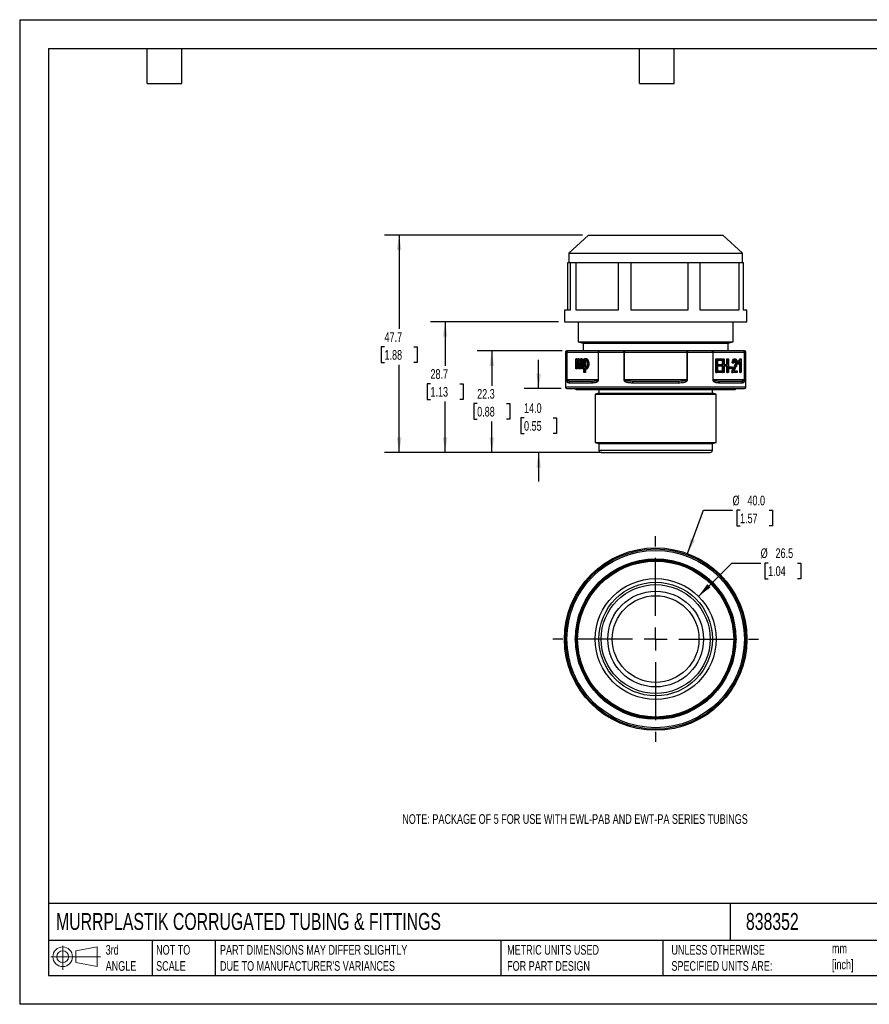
# Model space of a CAD drawing. Header units: millimetres. Extents: x 0 to 279, y 0 to 216.
# Tile 1 of 2: x 0 to 186, y 0 to 216. Entities that reach past the tile are written whole.
import ezdxf

# ---------------------------------------------------------------- set-up
doc = ezdxf.new("R2010")
doc.units = ezdxf.units.MM
doc.linetypes.add('CENTERX2', pattern=[20.32, 12.7, -2.54, 2.54, -2.54])
doc.layers.add('CENTER', color=40, linetype='CENTERX2')
doc.layers.add('DIMENSIONS', color=140, linetype='Continuous', lineweight=25)
doc.layers.add('TEXT', color=140, linetype='Continuous', lineweight=25)
doc.styles.add('SLDTEXTSTYLE0', font='TXT', dxfattribs={"width": 0.7})
doc.dimstyles.new('SLDDIMSTYLE0', dxfattribs={"dimtxt": 2.158008, "dimasz": 3.302, "dimexe": 0, "dimexo": 0.0625, "dimgap": 0.539502, "dimtad": 0, "dimtih": 1, "dimtoh": 1, "dimdec": 1, "dimrnd": 1e-09, "dimzin": 4, "dimdsep": 46, "dimtxsty": 'SLDTEXTSTYLE0', "dimsah": 1, "dimcen": 0, "dimadec": 0, "dimazin": 1, "dimtfac": 1, "dimtdec": 1, "dimtofl": 0, "dimtmove": 0, "dimatfit": 3, "dimfxl": 0, "dimfrac": 2, "dimtolj": 1, "dimtzin": 12, "dimarcsym": 0})
doc.dimstyles.new('SLDDIMSTYLE1', dxfattribs={"dimtxt": 2.158008, "dimasz": 3.302, "dimexe": 0, "dimexo": 0.0625, "dimgap": 0.539502, "dimtad": 0, "dimtih": 1, "dimtoh": 1, "dimdec": 1, "dimrnd": 1e-09, "dimzin": 12, "dimdsep": 46, "dimtxsty": 'SLDTEXTSTYLE0', "dimsah": 1, "dimcen": 0, "dimadec": 0, "dimazin": 3, "dimtfac": 1, "dimtdec": 1, "dimtofl": 0, "dimtmove": 0, "dimatfit": 3, "dimfxl": 0, "dimfrac": 2, "dimtolj": 1, "dimtzin": 12, "dimarcsym": 0})
doc.dimstyles.new('SLDDIMSTYLE2', dxfattribs={"dimtxt": 2.158008, "dimasz": 3.302, "dimexe": 0, "dimexo": 0.0625, "dimgap": 0.539502, "dimtad": 0, "dimtih": 1, "dimtoh": 1, "dimdec": 1, "dimrnd": 1e-09, "dimzin": 4, "dimdsep": 46, "dimtxsty": 'SLDTEXTSTYLE0', "dimsah": 1, "dimcen": 0.09, "dimadec": 0, "dimazin": 1, "dimtfac": 1, "dimtdec": 1, "dimtmove": 0, "dimatfit": 0, "dimfxl": 0, "dimfrac": 2, "dimtolj": 1, "dimtzin": 12, "dimarcsym": 0})
doc.dimstyles.new('SLDDIMSTYLE3', dxfattribs={"dimtxt": 2.158008, "dimasz": 3.302, "dimexe": 0, "dimexo": 0.0625, "dimgap": 0.539502, "dimtad": 0, "dimtih": 1, "dimtoh": 1, "dimdec": 1, "dimrnd": 1e-09, "dimzin": 12, "dimdsep": 46, "dimtxsty": 'SLDTEXTSTYLE0', "dimsah": 1, "dimcen": 0.09, "dimadec": 0, "dimazin": 3, "dimtfac": 1, "dimtdec": 1, "dimtofl": 0, "dimtmove": 0, "dimatfit": 3, "dimfxl": 0, "dimfrac": 2, "dimtolj": 1, "dimtzin": 12, "dimarcsym": 0})

# ---------------------------------------------------------------- blocks, each defined once
blk = doc.blocks.new('Block11')
at = {"color": 7, "linetype": 'Continuous', "lineweight": 18}
for p, q in [((2.59, 5.31), (2.59, 0)), ((5.48, 4.17), (10.18, 5.03)), ((10.18, 5.03), (10.18, 0.73)), ((0, 2.88), (10.87, 2.88)), ((5.48, 1.6), (5.48, 4.17)), ((5.48, 1.6), (10.18, 0.73))]:
    blk.add_line(p, q, dxfattribs=at)
for radius in [2.15, 1.29]:
    blk.add_circle((2.59, 2.88), radius, dxfattribs=at)
blk = doc.blocks.new('Block12')
at = {"color": 7, "linetype": 'Continuous'}
blk.add_blockref('Block11', (0, 0), dxfattribs=at)
blk = doc.blocks.new('_D')
at = {"layer": 'DIMENSIONS'}
for p, q in [((146.4, 98.83), (149.93, 108.32)), ((149.93, 108.32), (156.28, 108.32)), ((157.91, 108.32), (157.19, 108.32)), ((157.19, 108.32), (157.19, 104.89)), ((164.32, 108.32), (165.05, 108.32)), ((165.05, 108.32), (165.05, 104.89)), ((157.19, 104.89), (157.91, 104.89)), ((165.05, 104.89), (164.32, 104.89))]:
    blk.add_line(p, q, dxfattribs=at)
blk.add_solid([(146.4, 98.83), (148.03, 101.75), (147.07, 102.1)], dxfattribs=at)
at = {"layer": 'DIMENSIONS', "char_height": 2.117, "attachment_point": 1, "style": 'SLDTEXTSTYLE0'}
for s, insert in [('%%c', (156.28, 111.53)), ('40.0', (159.54, 111.53)), ('1.57', (157.91, 107.62))]:
    blk.add_mtext(s, dxfattribs=dict(at, insert=insert))
blk = doc.blocks.new('_D_1')
at = {"layer": 'DIMENSIONS'}
for p, q in [((148.79, 89.46), (156.09, 96.76)), ((156.09, 96.76), (162.44, 96.76)), ((164.07, 96.76), (163.35, 96.76)), ((163.35, 96.76), (163.35, 93.33)), ((170.48, 96.76), (171.21, 96.76)), ((171.21, 96.76), (171.21, 93.33)), ((163.35, 93.33), (164.07, 93.33)), ((171.21, 93.33), (170.48, 93.33))]:
    blk.add_line(p, q, dxfattribs=at)
blk.add_solid([(148.79, 89.46), (151.48, 91.43), (150.76, 92.15)], dxfattribs=at)
at = {"layer": 'DIMENSIONS', "char_height": 2.117, "attachment_point": 1, "style": 'SLDTEXTSTYLE0'}
for s, insert in [('%%c', (162.44, 99.98)), ('26.5', (165.7, 99.98)), ('1.04', (164.07, 96.06))]:
    blk.add_mtext(s, dxfattribs=dict(at, insert=insert))
blk = doc.blocks.new('SW_CENTERMARKSYMBOL_0')
at = {"layer": 'CENTER', "color": 0}
for p, q in [((0, 5.08), (0, 22.54)), ((0, 0), (0, 2.54)), ((-5.08, 0), (-22.54, 0)), ((0, 0), (-2.54, 0)), ((0, 0), (0, -2.54)), ((0, 0), (2.54, 0)), ((5.08, 0), (22.54, 0)), ((0, -5.08), (0, -22.54))]:
    blk.add_line(p, q, dxfattribs=at)
blk = doc.blocks.new('_D_2')
at = {"layer": 'DIMENSIONS'}
for p, q in [((113.77, 135), (113.77, 141.35)), ((118.7, 135), (110.59, 135)), ((110.56, 128.58), (109.84, 128.58)), ((109.84, 128.58), (109.84, 125.15)), ((116.98, 128.58), (117.7, 128.58)), ((117.7, 128.58), (117.7, 125.15)), ((109.84, 125.15), (110.56, 125.15)), ((117.7, 125.15), (116.98, 125.15)), ((126.2, 121), (110.59, 121)), ((113.77, 121), (113.77, 114.65))]:
    blk.add_line(p, q, dxfattribs=at)
for points in [[(113.77, 135), (114.28, 138.3), (113.26, 138.3)], [(113.77, 121), (113.26, 117.69), (114.28, 117.69)]]:
    blk.add_solid(points, dxfattribs=at)
at = {"layer": 'DIMENSIONS', "char_height": 2.117, "attachment_point": 1, "style": 'SLDTEXTSTYLE0'}
for s, insert in [('14.0', (110.56, 131.8)), ('0.55', (110.56, 127.88))]:
    blk.add_mtext(s, dxfattribs=dict(at, insert=insert))
blk = doc.blocks.new('_D_3')
at = {"layer": 'DIMENSIONS'}
for p, q in [((118.96, 143.3), (100.32, 143.3)), ((103.5, 143.3), (103.5, 135.63)), ((100.29, 131.71), (99.57, 131.71)), ((99.57, 131.71), (99.57, 128.28)), ((106.7, 131.71), (107.43, 131.71)), ((107.43, 131.71), (107.43, 128.28)), ((99.57, 128.28), (100.29, 128.28)), ((103.5, 121), (103.5, 127.8)), ((107.43, 128.28), (106.7, 128.28)), ((126.2, 121), (100.32, 121))]:
    blk.add_line(p, q, dxfattribs=at)
for points in [[(103.5, 143.3), (102.99, 139.99), (104, 139.99)], [(103.5, 121), (104, 124.3), (102.99, 124.3)]]:
    blk.add_solid(points, dxfattribs=at)
at = {"layer": 'DIMENSIONS', "char_height": 2.117, "attachment_point": 1, "style": 'SLDTEXTSTYLE0'}
for s, insert in [('22.3', (100.29, 134.92)), ('0.88', (100.29, 131.01))]:
    blk.add_mtext(s, dxfattribs=dict(at, insert=insert))
blk = doc.blocks.new('_D_4')
at = {"layer": 'DIMENSIONS'}
for p, q in [((118.15, 149.68), (90.08, 149.68)), ((93.26, 149.68), (93.26, 139.98)), ((90.05, 136.06), (89.33, 136.06)), ((89.33, 136.06), (89.33, 132.63)), ((96.47, 136.06), (97.19, 136.06)), ((97.19, 136.06), (97.19, 132.63)), ((89.33, 132.63), (90.05, 132.63)), ((93.26, 121), (93.26, 132.15)), ((97.19, 132.63), (96.47, 132.63)), ((127.65, 121), (90.08, 121))]:
    blk.add_line(p, q, dxfattribs=at)
for points in [[(93.26, 149.68), (92.75, 146.38), (93.77, 146.38)], [(93.26, 121), (93.77, 124.3), (92.75, 124.3)]]:
    blk.add_solid(points, dxfattribs=at)
at = {"layer": 'DIMENSIONS', "char_height": 2.117, "attachment_point": 1, "style": 'SLDTEXTSTYLE0'}
for s, insert in [('28.7', (90.05, 139.27)), ('1.13', (90.05, 135.36))]:
    blk.add_mtext(s, dxfattribs=dict(at, insert=insert))
blk = doc.blocks.new('_D_5')
at = {"layer": 'DIMENSIONS'}
for p, q in [((123.4, 168.68), (80.01, 168.68)), ((83.19, 168.68), (83.19, 148.08)), ((79.98, 144.16), (79.26, 144.16)), ((79.26, 144.16), (79.26, 140.73)), ((86.39, 144.16), (87.12, 144.16)), ((87.12, 144.16), (87.12, 140.73)), ((79.26, 140.73), (79.98, 140.73)), ((87.12, 140.73), (86.39, 140.73)), ((83.19, 121), (83.19, 140.25)), ((126.2, 121), (80.01, 121))]:
    blk.add_line(p, q, dxfattribs=at)
for points in [[(83.19, 168.68), (82.68, 165.38), (83.7, 165.38)], [(83.19, 121), (83.7, 124.3), (82.68, 124.3)]]:
    blk.add_solid(points, dxfattribs=at)
at = {"layer": 'DIMENSIONS', "char_height": 2.117, "attachment_point": 1, "style": 'SLDTEXTSTYLE0'}
for s, insert in [('47.7', (79.98, 147.38)), ('1.88', (79.98, 143.46))]:
    blk.add_mtext(s, dxfattribs=dict(at, insert=insert))

msp = doc.modelspace()

# ---------------------------------------------------------------- linework, layer by layer
at = {"color": 7, "linetype": 'Continuous'}
for p, q in [((0, 215.9), (0, 0)), ((0, 215.9), (279.4, 215.9)), ((279.4, 0), (0, 0))]:
    msp.add_line(p, q, dxfattribs=at)
for p, q in [((124.67, 168.68), (120.42, 164.68)), ((124.67, 168.68), (140.07, 168.68)), ((140.07, 168.68), (154.17, 168.68)), ((158.42, 164.68), (154.17, 168.68)), ((120.42, 164.68), (120.42, 162.68)), ((120.42, 164.68), (140.25, 164.68)), ((140.25, 164.68), (158.42, 164.68)), ((158.42, 162.68), (158.42, 164.68)), ((120.16, 152.18), (120.16, 162.68)), ((120.16, 162.68), (120.44, 162.68)), ((120.44, 162.68), (120.71, 162.68)), ((120.71, 162.68), (120.71, 152.18)), ((120.71, 162.68), (121.98, 162.68)), ((121.98, 152.18), (121.98, 162.68)), ((121.98, 162.68), (126.59, 162.68)), ((126.59, 162.68), (131.19, 162.68)), ((131.19, 162.68), (131.19, 152.18)), ((131.19, 162.68), (134.02, 162.68)), ((134.02, 152.18), (134.02, 162.68)), ((134.02, 162.68), (140.25, 162.68)), ((140.25, 162.68), (146.49, 162.68)), ((146.49, 162.68), (146.49, 152.18)), ((146.49, 162.68), (149.21, 162.68)), ((149.21, 152.18), (149.21, 162.68)), ((149.21, 162.68), (153.43, 162.68)), ((153.43, 162.68), (157.65, 162.68)), ((157.65, 162.68), (157.65, 152.18)), ((157.65, 162.68), (158.67, 162.68)), ((158.67, 152.18), (158.67, 162.68)), ((119.42, 152.18), (119.42, 149.68)), ((120.71, 152.18), (119.42, 152.18)), ((131.19, 152.18), (121.98, 152.18)), ((146.49, 152.18), (134.02, 152.18)), ((157.65, 152.18), (149.21, 152.18)), ((159.42, 152.18), (158.67, 152.18)), ((159.42, 149.68), (159.42, 152.18)), ((119.42, 149.68), (140.3, 149.68)), ((122.42, 149.68), (122.42, 145.29)), ((140.3, 149.68), (159.42, 149.68)), ((156.42, 145.29), (156.42, 149.68)), ((122.42, 145.29), (123.52, 145)), ((122.42, 145.29), (139.42, 145.29)), ((123.52, 145), (123.52, 143.3)), ((123.52, 145), (139.42, 145)), ((139.42, 145.29), (156.42, 145.29)), ((139.42, 145), (155.32, 145)), ((155.32, 145), (156.42, 145.29)), ((155.32, 143.3), (155.32, 145)), ((119.67, 143), (119.67, 135.3)), ((119.67, 143), (119.93, 143)), ((119.93, 143), (119.93, 136.9)), ((119.93, 143), (119.97, 143)), ((120.23, 143.3), (119.97, 143.3)), ((119.97, 136.9), (119.97, 143)), ((119.97, 143), (126.83, 143)), ((127.09, 143.3), (120.23, 143.3)), ((126.83, 143), (126.83, 136.9)), ((126.83, 143), (126.9, 143)), ((126.9, 136.9), (126.9, 143)), ((126.9, 143), (132.45, 143)), ((132.56, 143.3), (127.09, 143.3)), ((132.45, 143), (132.45, 136.9)), ((132.45, 143), (132.56, 143)), ((146.28, 143.3), (132.56, 143.3)), ((132.56, 143.3), (132.56, 143)), ((132.56, 136.9), (132.56, 143)), ((132.56, 143), (146.28, 143)), ((146.28, 143), (146.28, 143.3)), ((151.75, 143.3), (146.28, 143.3)), ((146.28, 143), (146.28, 136.9)), ((146.28, 143), (146.38, 143)), ((146.38, 136.9), (146.38, 143)), ((146.38, 143), (151.94, 143)), ((158.61, 143.3), (151.75, 143.3)), ((151.94, 143), (151.94, 136.9)), ((151.94, 143), (152.01, 143)), ((152.01, 136.9), (152.01, 143)), ((152.01, 143), (158.87, 143)), ((158.87, 143.3), (158.61, 143.3)), ((158.87, 143), (158.87, 136.9)), ((158.87, 143), (158.91, 143)), ((158.91, 136.9), (158.91, 143)), ((158.91, 143), (159.17, 143)), ((159.17, 135.3), (159.17, 143)), ((121.91, 139.35), (121.91, 141.53)), ((121.91, 141.53), (122.07, 141.53)), ((122.07, 141.53), (122.07, 141.22)), ((122.24, 141.53), (122.07, 141.53)), ((122.09, 140.48), (122.09, 139.35)), ((122.26, 140.48), (122.09, 140.48)), ((122.24, 141.53), (122.24, 141.49)), ((122.26, 140.48), (122.26, 139.35)), ((122.57, 141.57), (122.4, 141.57)), ((122.55, 139.35), (122.55, 140.76)), ((122.74, 140.61), (122.74, 139.35)), ((122.91, 140.61), (122.74, 140.61)), ((122.91, 140.61), (122.91, 139.35)), ((123.22, 141.57), (123.04, 141.57)), ((123.2, 139.35), (123.2, 140.72)), ((123.38, 140.84), (123.38, 139.35)), ((123.55, 140.84), (123.38, 140.84)), ((123.55, 140.84), (123.55, 139.35)), ((123.65, 138.52), (123.65, 141.53)), ((123.65, 141.53), (123.82, 141.53)), ((123.82, 141.53), (123.82, 141.24)), ((123.99, 141.53), (123.82, 141.53)), ((123.99, 140.43), (123.82, 140.43)), ((124.31, 141.57), (124.14, 141.57)), ((124.77, 140.46), (124.59, 140.46)), ((152.63, 138.54), (152.63, 141.54)), ((152.63, 141.54), (152.81, 141.54)), ((152.81, 138.54), (152.81, 141.54)), ((152.81, 141.54), (153.89, 141.54)), ((153.89, 141.19), (153.01, 141.19)), ((153.01, 141.19), (153.01, 140.27)), ((153.89, 141.54), (153.89, 141.19)), ((154.04, 138.54), (154.04, 141.54)), ((154.04, 141.54), (154.21, 141.54)), ((154.21, 138.54), (154.21, 141.54)), ((154.21, 141.54), (154.41, 141.54)), ((154.41, 141.54), (154.41, 140.31)), ((155.01, 140.31), (155.01, 141.54)), ((155.01, 141.54), (155.19, 141.54)), ((155.19, 140.31), (155.19, 141.54)), ((155.19, 141.54), (155.39, 141.54)), ((155.39, 141.54), (155.39, 138.54)), ((156.37, 140.65), (156.18, 140.69)), ((156.18, 140.69), (156.35, 140.69)), ((156.54, 140.65), (156.35, 140.69)), ((156.37, 140.65), (156.54, 140.65)), ((156.66, 141.55), (156.84, 141.55)), ((156.94, 140.73), (157.11, 140.73)), ((157.47, 140.44), (157.47, 140.8)), ((157.47, 140.8), (157.64, 140.8)), ((157.47, 140.44), (157.64, 140.44)), ((157.64, 140.44), (157.64, 140.8)), ((157.84, 138.54), (157.84, 140.65)), ((157.9, 141.55), (158.08, 141.55)), ((158.01, 138.54), (158.01, 140.89)), ((158.08, 141.55), (158.2, 141.55)), ((158.2, 141.55), (158.2, 138.54)), ((122.09, 139.35), (121.91, 139.35)), ((122.26, 139.35), (122.09, 139.35)), ((122.74, 139.35), (122.55, 139.35)), ((122.91, 139.35), (122.74, 139.35)), ((123.38, 139.35), (123.2, 139.35)), ((123.55, 139.35), (123.38, 139.35)), ((123.84, 138.52), (123.65, 138.52)), ((123.84, 139.58), (123.84, 138.52)), ((124.01, 138.52), (123.84, 138.52)), ((124.01, 139.36), (124.01, 138.52)), ((124.29, 139.3), (124.12, 139.3)), ((152.63, 138.54), (152.81, 138.54)), ((153.93, 138.54), (152.81, 138.54)), ((153.01, 140.27), (153.84, 140.27)), ((153.84, 139.91), (153.01, 139.91)), ((153.01, 139.91), (153.01, 138.9)), ((153.01, 138.9), (153.93, 138.9)), ((153.84, 140.27), (153.84, 139.91)), ((153.93, 138.9), (153.93, 138.54)), ((154.04, 138.54), (154.21, 138.54)), ((154.41, 138.54), (154.21, 138.54)), ((154.41, 140.31), (155.19, 140.31)), ((155.19, 139.95), (154.41, 139.95)), ((154.41, 139.95), (154.41, 138.54)), ((155.01, 138.54), (155.01, 139.95)), ((155.01, 138.54), (155.19, 138.54)), ((155.19, 138.54), (155.19, 139.95)), ((155.39, 138.54), (155.19, 138.54)), ((155.45, 139.44), (155.45, 139.81)), ((155.45, 139.81), (155.62, 139.81)), ((155.45, 139.44), (155.62, 139.44)), ((155.62, 139.44), (155.62, 139.81)), ((155.62, 139.81), (156.19, 139.81)), ((156.19, 139.44), (155.62, 139.44)), ((156.14, 138.54), (156.31, 138.54)), ((156.16, 138.8), (156.34, 138.8)), ((156.19, 139.81), (156.19, 139.44)), ((157.31, 138.54), (156.31, 138.54)), ((156.53, 139.65), (156.7, 139.65)), ((156.57, 138.9), (157.31, 138.9)), ((157.31, 138.9), (157.31, 138.54)), ((157.84, 138.54), (158.01, 138.54)), ((158.2, 138.54), (158.01, 138.54)), ((119.97, 136.9), (119.93, 136.9)), ((126.83, 136.9), (119.97, 136.9)), ((120.35, 136.3), (125.42, 136.3)), ((125.63, 136.6), (120.64, 136.6)), ((126.83, 136.9), (126.9, 136.9)), ((132.56, 136.9), (132.45, 136.9)), ((146.28, 136.9), (132.56, 136.9)), ((134.35, 136.3), (144.48, 136.3)), ((144.4, 136.6), (134.43, 136.6)), ((146.28, 136.9), (146.38, 136.9)), ((152.01, 136.9), (151.94, 136.9)), ((158.87, 136.9), (152.01, 136.9)), ((158.19, 136.6), (153.21, 136.6)), ((153.42, 136.3), (158.48, 136.3)), ((158.87, 136.9), (158.91, 136.9)), ((159.17, 135.3), (119.67, 135.3)), ((119.97, 135), (158.87, 135)), ((122.02, 134.8), (156.82, 134.8)), ((126.97, 134), (126.17, 133.78)), ((126.97, 134.8), (126.97, 134)), ((126.97, 134), (151.87, 134)), ((151.87, 134), (151.87, 134.8)), ((152.67, 133.78), (151.87, 134)), ((126.17, 133.78), (126.17, 123.21)), ((126.17, 133.78), (152.67, 133.78)), ((152.67, 123.21), (152.67, 133.78)), ((126.17, 123.21), (126.97, 123)), ((126.17, 123.21), (152.67, 123.21)), ((151.87, 123), (152.67, 123.21)), ((126.97, 123), (126.97, 121.5)), ((126.97, 123), (151.87, 123)), ((126.97, 121.5), (151.87, 121.5)), ((127.47, 121), (151.37, 121)), ((151.87, 121.5), (151.87, 123)), ((152.31, 65.13), (152.36, 65.1)), ((152.36, 65.1), (152.4, 65.17)), ((152.38, 65.19), (152.4, 65.17)), ((152.4, 65.17), (152.44, 65.24))]:
    msp.add_line(p, q)
at = {"flags": 128}
for points in [[(127.09, 143.3), (127.05, 143.29), (127.01, 143.27), (126.98, 143.25), (126.95, 143.21), (126.93, 143.16), (126.91, 143.11), (126.9, 143.05), (126.9, 143)], [(132.45, 143), (132.45, 143.05), (132.46, 143.11), (132.47, 143.16), (132.48, 143.21), (132.5, 143.25), (132.52, 143.27), (132.54, 143.29), (132.56, 143.3)], [(146.28, 143.3), (146.3, 143.29), (146.32, 143.27), (146.34, 143.25), (146.35, 143.21), (146.37, 143.16), (146.38, 143.11), (146.38, 143.05), (146.38, 143)], [(151.94, 143), (151.94, 143.05), (151.92, 143.11), (151.91, 143.16), (151.88, 143.21), (151.85, 143.25), (151.82, 143.27), (151.79, 143.29), (151.75, 143.3)]]:
    msp.add_lwpolyline(points, dxfattribs=at)
for radius in [20, 19.75, 19.45, 17.6, 17.4, 17.3, 17.1, 13.25, 12.45, 11.95, 10.5, 9.5]:
    msp.add_circle((139.42, 80.09), radius)
for centre, radius, start, end in [((119.97, 143), 0.3, 90, 180), ((120.23, 143), 0.298, 90.3854, 180.3803), ((120.25, 143.02), 0.282, 94.4019, 183.8113), ((127.11, 143.02), 0.282, 94.4019, 183.8113), ((151.73, 143.02), 0.282, 356.1887, 85.5981), ((158.59, 143.02), 0.282, 356.1887, 85.5981), ((158.61, 143), 0.298, 359.6197, 89.6146), ((158.87, 143), 0.3, 0, 90), ((120.65, 136.3), 0.295, 91.0305, 180.9947), ((125.68, 136.33), 0.268, 101.3291, 188.005), ((134.7, 136.37), 0.357, 139.9288, 191.3136), ((144.13, 136.37), 0.357, 348.6864, 40.0712), ((153.15, 136.33), 0.268, 351.995, 78.6709), ((158.19, 136.3), 0.295, 359.0053, 88.9695), ((119.97, 135.3), 0.3, 180, 270), ((122.02, 135), 0.2, 180, 270), ((156.82, 135), 0.2, 270, 0), ((158.87, 135.3), 0.3, 270, 0), ((127.47, 121.5), 0.5, 180, 270), ((151.37, 121.5), 0.5, 270, 0)]:
    msp.add_arc(centre, radius, start, end)
for points in [[(122.07, 141.22), (122.12, 141.38), (122.29, 141.57), (122.4, 141.57)], [(122.55, 140.76), (122.55, 141.01), (122.46, 141.25), (122.36, 141.25)], [(122.4, 141.57), (122.52, 141.57), (122.68, 141.37), (122.71, 141.19)], [(122.71, 141.19), (122.79, 141.45), (122.91, 141.57), (123.04, 141.57)], [(123, 141.25), (122.89, 141.25), (122.74, 140.95), (122.74, 140.61)], [(123.04, 141.57), (123.2, 141.57), (123.38, 141.21), (123.38, 140.84)], [(123.22, 141.57), (123.38, 141.57), (123.55, 141.21), (123.55, 140.84)], [(123.82, 141.24), (123.88, 141.41), (124.03, 141.57), (124.14, 141.57)], [(123.82, 140.43), (123.82, 140.85), (124, 141.29), (124.12, 141.29)], [(124.11, 139.61), (123.99, 139.61), (123.82, 140.01), (123.82, 140.43)], [(124.4, 140.46), (124.4, 140.02), (124.23, 139.61), (124.11, 139.61)], [(124.12, 141.29), (124.23, 141.29), (124.4, 140.87), (124.4, 140.46)], [(156.18, 140.69), (156.2, 141.11), (156.45, 141.55), (156.66, 141.55)], [(156.35, 140.69), (156.37, 141.11), (156.62, 141.55), (156.84, 141.55)], [(156.53, 139.65), (156.77, 140.05), (156.94, 140.52), (156.94, 140.73)], [(156.83, 141.25), (156.7, 141.25), (156.54, 140.93), (156.54, 140.65)], [(156.7, 139.65), (156.94, 140.05), (157.11, 140.52), (157.11, 140.73)], [(157.11, 140.73), (157.11, 140.95), (156.96, 141.25), (156.83, 141.25)], [(156.84, 141.55), (157.05, 141.55), (157.3, 141.07), (157.3, 140.72)], [(157.47, 140.8), (157.63, 140.94), (157.86, 141.36), (157.9, 141.55)], [(157.64, 140.8), (157.8, 140.94), (158.03, 141.36), (158.08, 141.55)], [(158.01, 140.89), (157.95, 140.76), (157.73, 140.51), (157.64, 140.44)], [(124.12, 139.3), (124.03, 139.3), (123.88, 139.46), (123.84, 139.58)], [(156.14, 138.54), (156.14, 138.63), (156.15, 138.71), (156.16, 138.8)], [(156.16, 138.8), (156.2, 139), (156.37, 139.39), (156.53, 139.65)], [(156.31, 138.54), (156.31, 138.63), (156.32, 138.71), (156.34, 138.8)], [(156.34, 138.8), (156.37, 139), (156.54, 139.39), (156.7, 139.65)], [(156.86, 139.47), (156.7, 139.19), (156.6, 139), (156.57, 138.9)]]:
    msp.add_open_spline(points, degree=3)
for points, knots in [([(122.36, 141.25), (122.33, 141.25), (122.3, 141.23), (122.24, 141.15), (122.2, 141.1), (122.15, 140.95), (122.13, 140.87), (122.1, 140.68), (122.09, 140.58), (122.09, 140.48)], [0, 0, 0, 0, 0.25, 0.25, 0.5, 0.5, 0.75, 0.75, 1, 1, 1, 1]), ([(122.44, 141.19), (122.44, 141.19), (122.41, 141.15), (122.36, 141.06), (122.31, 140.91), (122.28, 140.77), (122.27, 140.63), (122.26, 140.53), (122.26, 140.48)], [0, 0, 0, 0, 0.000067, 0.299873, 0.467695, 0.641451, 0.819382, 1, 1, 1, 1]), ([(122.57, 141.57), (122.61, 141.56), (122.68, 141.54), (122.76, 141.47), (122.79, 141.4), (122.8, 141.39)], [0, 0, 0, 0, 0.4395, 0.905322, 1, 1, 1, 1]), ([(123.08, 141.19), (123.07, 141.18), (123.03, 141.13), (122.97, 141.01), (122.92, 140.83), (122.91, 140.69), (122.91, 140.61)], [0, 0, 0, 0, 0.1456, 0.390514, 0.692715, 1, 1, 1, 1]), ([(123.2, 140.72), (123.2, 140.87), (123.17, 141), (123.1, 141.19), (123.04, 141.25), (123, 141.25)], [0, 0, 0, 0, 0.5, 0.5, 1, 1, 1, 1]), ([(124.2, 141.22), (124.19, 141.2), (124.14, 141.13), (124.07, 140.96), (124.01, 140.71), (124, 140.52), (123.99, 140.43)], [0, 0, 0, 0, 0.0916423, 0.3986703, 0.6991666, 1, 1, 1, 1]), ([(123.99, 140.43), (124, 140.31), (124.01, 140.08), (124.09, 139.85), (124.15, 139.71), (124.19, 139.68), (124.19, 139.67)], [0, 0, 0, 0, 0.389728, 0.75876, 0.931391, 1, 1, 1, 1]), ([(124.59, 140.46), (124.59, 140.34), (124.58, 140.21), (124.52, 139.94), (124.48, 139.8), (124.38, 139.57), (124.33, 139.47), (124.22, 139.34), (124.16, 139.3), (124.12, 139.3)], [0, 0, 0, 0, 0.25, 0.25, 0.5, 0.5, 0.75, 0.75, 1, 1, 1, 1]), ([(124.14, 141.57), (124.18, 141.57), (124.24, 141.54), (124.35, 141.41), (124.4, 141.31), (124.49, 141.08), (124.53, 140.95), (124.58, 140.69), (124.59, 140.56), (124.59, 140.46)], [0, 0, 0, 0, 0.25, 0.25, 0.5, 0.5, 0.75, 0.75, 1, 1, 1, 1]), ([(124.77, 140.46), (124.77, 140.43), (124.77, 140.38), (124.76, 140.31), (124.75, 140.23), (124.74, 140.15), (124.72, 140.03), (124.68, 139.87), (124.61, 139.69), (124.53, 139.53), (124.46, 139.42), (124.41, 139.36), (124.37, 139.33), (124.33, 139.31), (124.31, 139.3), (124.29, 139.3)], [0, 0, 0, 0, 0.044301, 0.090799, 0.139848, 0.191748, 0.246755, 0.387461, 0.53078, 0.668294, 0.797788, 0.85537, 0.909191, 0.957462, 1, 1, 1, 1]), ([(124.31, 141.57), (124.32, 141.57), (124.34, 141.57), (124.37, 141.56), (124.4, 141.54), (124.43, 141.51), (124.48, 141.45), (124.55, 141.35), (124.62, 141.2), (124.68, 141.02), (124.72, 140.85), (124.75, 140.69), (124.76, 140.57), (124.77, 140.49), (124.77, 140.46)], [0, 0, 0, 0, 0.0373777, 0.0768094, 0.1189003, 0.1641492, 0.212958, 0.3413726, 0.4796405, 0.6198431, 0.7598928, 0.8474055, 0.9270199, 1, 1, 1, 1]), ([(156.94, 140.73), (156.94, 140.77), (156.93, 140.87), (156.88, 140.99), (156.83, 141.12), (156.77, 141.18), (156.75, 141.21)], [0, 0, 0, 0, 0.206304, 0.446198, 0.705499, 1, 1, 1, 1]), ([(157.3, 140.72), (157.3, 140.6), (157.26, 140.4), (157.11, 139.94), (156.99, 139.7), (156.86, 139.47)], [0, 0, 0, 0, 0.5, 0.5, 1, 1, 1, 1]), ([(119.93, 136.9), (119.93, 136.85), (119.93, 136.81), (119.94, 136.73), (119.95, 136.7), (119.96, 136.61), (119.98, 136.57), (120.02, 136.46), (120.06, 136.41), (120.17, 136.32), (120.26, 136.3), (120.35, 136.3)], [0, 0, 0, 0, 0.0625, 0.0625, 0.125, 0.125, 0.25, 0.25, 0.5, 0.5, 1, 1, 1, 1]), ([(120.64, 136.6), (120.51, 136.6), (120.38, 136.61), (120.19, 136.66), (120.14, 136.68), (120.06, 136.73), (120.03, 136.75), (119.98, 136.81), (119.97, 136.85), (119.97, 136.9)], [0, 0, 0, 0, 0.5, 0.5, 0.75, 0.75, 0.875, 0.875, 1, 1, 1, 1]), ([(125.42, 136.3), (125.68, 136.3), (125.95, 136.32), (126.35, 136.41), (126.48, 136.46), (126.68, 136.57), (126.74, 136.61), (126.82, 136.7), (126.85, 136.73), (126.88, 136.81), (126.9, 136.85), (126.9, 136.9)], [0, 0, 0, 0, 0.5, 0.5, 0.75, 0.75, 0.875, 0.875, 0.9375, 0.9375, 1, 1, 1, 1]), ([(126.83, 136.9), (126.83, 136.87), (126.82, 136.85), (126.79, 136.81), (126.77, 136.8), (126.7, 136.75), (126.65, 136.73), (126.5, 136.68), (126.39, 136.66), (126.07, 136.61), (125.84, 136.6), (125.63, 136.6)], [0, 0, 0, 0, 0.0625, 0.0625, 0.125, 0.125, 0.25, 0.25, 0.5, 0.5, 1, 1, 1, 1]), ([(132.45, 136.9), (132.45, 136.85), (132.47, 136.81), (132.51, 136.73), (132.54, 136.7), (132.64, 136.61), (132.72, 136.57), (132.96, 136.46), (133.13, 136.41), (133.64, 136.32), (134, 136.3), (134.35, 136.3)], [0, 0, 0, 0, 0.0625, 0.0625, 0.125, 0.125, 0.25, 0.25, 0.5, 0.5, 1, 1, 1, 1]), ([(134.43, 136.6), (134.08, 136.6), (133.73, 136.61), (133.22, 136.66), (133.06, 136.68), (132.82, 136.73), (132.74, 136.75), (132.61, 136.81), (132.56, 136.85), (132.56, 136.9)], [0, 0, 0, 0, 0.5, 0.5, 0.75, 0.75, 0.875, 0.875, 1, 1, 1, 1]), ([(146.28, 136.9), (146.28, 136.87), (146.26, 136.85), (146.22, 136.81), (146.19, 136.8), (146.09, 136.75), (146.01, 136.73), (145.78, 136.68), (145.61, 136.66), (145.11, 136.61), (144.75, 136.6), (144.4, 136.6)], [0, 0, 0, 0, 0.0625, 0.0625, 0.125, 0.125, 0.25, 0.25, 0.5, 0.5, 1, 1, 1, 1]), ([(144.48, 136.3), (144.84, 136.3), (145.19, 136.32), (145.71, 136.41), (145.88, 136.46), (146.12, 136.57), (146.19, 136.61), (146.29, 136.7), (146.32, 136.73), (146.37, 136.81), (146.38, 136.85), (146.38, 136.9)], [0, 0, 0, 0, 0.5, 0.5, 0.75, 0.75, 0.875, 0.875, 0.9375, 0.9375, 1, 1, 1, 1]), ([(151.94, 136.9), (151.94, 136.85), (151.95, 136.81), (151.99, 136.73), (152.01, 136.7), (152.09, 136.61), (152.16, 136.57), (152.35, 136.46), (152.48, 136.41), (152.89, 136.32), (153.16, 136.3), (153.42, 136.3)], [0, 0, 0, 0, 0.0625, 0.0625, 0.125, 0.125, 0.25, 0.25, 0.5, 0.5, 1, 1, 1, 1]), ([(153.21, 136.6), (152.99, 136.6), (152.77, 136.61), (152.44, 136.66), (152.34, 136.68), (152.18, 136.73), (152.13, 136.75), (152.05, 136.81), (152.01, 136.85), (152.01, 136.9)], [0, 0, 0, 0, 0.5, 0.5, 0.75, 0.75, 0.875, 0.875, 1, 1, 1, 1]), ([(158.87, 136.9), (158.87, 136.87), (158.86, 136.85), (158.85, 136.81), (158.84, 136.8), (158.81, 136.75), (158.78, 136.73), (158.7, 136.68), (158.64, 136.66), (158.46, 136.61), (158.33, 136.6), (158.19, 136.6)], [0, 0, 0, 0, 0.0625, 0.0625, 0.125, 0.125, 0.25, 0.25, 0.5, 0.5, 1, 1, 1, 1]), ([(158.48, 136.3), (158.58, 136.3), (158.66, 136.32), (158.78, 136.41), (158.81, 136.46), (158.86, 136.57), (158.87, 136.61), (158.89, 136.7), (158.89, 136.73), (158.9, 136.81), (158.91, 136.85), (158.91, 136.9)], [0, 0, 0, 0, 0.5, 0.5, 0.75, 0.75, 0.875, 0.875, 0.9375, 0.9375, 1, 1, 1, 1])]:
    msp.add_open_spline(points, degree=3, knots=knots)
at = {"layer": 'TEXT'}
for p, q in [((6.35, 209.55), (273.05, 209.55)), ((6.35, 209.55), (6.35, 6.35)), ((27.94, 201.93), (27.94, 209.55)), ((35.56, 201.93), (35.56, 209.55)), ((135.89, 201.93), (135.89, 209.55)), ((143.51, 201.93), (143.51, 209.55)), ((27.94, 201.93), (35.56, 201.93)), ((135.89, 201.93), (143.51, 201.93)), ((273.05, 22.13), (6.35, 22.13)), ((155.76, 22.13), (155.76, 13.97)), ((273.05, 13.97), (6.35, 13.97)), ((29.04, 13.97), (29.04, 6.35)), ((42.84, 13.97), (42.84, 6.35)), ((105.48, 13.97), (105.48, 6.35)), ((141, 13.97), (141, 6.35)), ((6.35, 6.35), (273.05, 6.35))]:
    msp.add_line(p, q, dxfattribs=at)

# ---------------------------------------------------------------- block references
at = {"layer": 'CENTER'}
msp.add_blockref('SW_CENTERMARKSYMBOL_0', (139.42, 80.09), dxfattribs=at)
at = {"layer": 'TEXT'}
msp.add_blockref('Block12', (6.84, 7.55), dxfattribs=at)

# ---------------------------------------------------------------- texts
at = {"layer": 'DIMENSIONS', "insert": (83.87, 41.69), "char_height": 2.1167, "attachment_point": 1, "style": 'SLDTEXTSTYLE0'}
msp.add_mtext('NOTE: PACKAGE OF 5 FOR USE WITH EWL-PAB AND EWT-PA SERIES TUBINGS', dxfattribs=at)
at = {"layer": 'TEXT', "attachment_point": 1, "style": 'SLDTEXTSTYLE0'}
for s, insert, char_height in [('MURRPLASTIK CORRUGATED TUBING & FITTINGS', (7.97, 20.02), 3.7042), ('838352', (159.21, 20.02), 3.704), ('3rd^JANGLE', (18.85, 13), 2.117), ('NOT TO^JSCALE', (29.91, 13), 2.1167), ("PART DIMENSIONS MAY DIFFER SLIGHTLY ^JDUE TO MANUFACTURER'S VARIANCES", (43.91, 13), 2.1167), ('METRIC UNITS USED ^JFOR PART DESIGN', (106.85, 13), 2.1167), ('UNLESS OTHERWISE ^JSPECIFIED UNITS ARE:', (142.87, 13), 2.1167), ('mm^J[inch]', (178.06, 13.33), 2.117)]:
    msp.add_mtext(s, dxfattribs=dict(at, insert=insert, char_height=char_height))

# ---------------------------------------------------------------- dimensions: what is measured, and where the dimension line sits
at = {"layer": 'DIMENSIONS'}
for base, p1, p2, dimstyle, picture, middle in [((83.19, 168.68), (127.47, 121), (124.67, 168.68), 'SLDDIMSTYLE3', '_D_5', (83.19, 144.16)), ((93.26, 149.68), (128.92, 121), (119.42, 149.68), 'SLDDIMSTYLE3', '_D_4', (93.26, 136.06)), ((103.5, 143.3), (127.47, 121), (120.23, 143.3), 'SLDDIMSTYLE3', '_D_3', (103.5, 131.71)), ((113.77, 135), (127.47, 121), (119.97, 135), 'SLDDIMSTYLE2', '_D_2', (113.77, 128.58))]:
    dim = msp.add_linear_dim(base=base, p1=p1, p2=p2, angle=90, dimstyle=dimstyle, dxfattribs=at)
    dim.commit()
    dim.dimension.update_dxf_attribs({"geometry": picture, "text_midpoint": middle, "dimtype": 160})
for p1, p2, dimstyle, picture, middle in [((132.44, 61.35), (146.4, 98.83), 'SLDDIMSTYLE0', '_D', (161.12, 108.32)), ((130.05, 70.72), (148.79, 89.46), 'SLDDIMSTYLE1', '_D_1', (167.28, 96.76))]:
    dim = msp.add_diameter_dim_2p(p1=p1, p2=p2, dimstyle=dimstyle, dxfattribs=at)
    dim.commit()
    dim.dimension.update_dxf_attribs({"geometry": picture, "text_midpoint": middle, "dimtype": 163})

doc.saveas('drawing.dxf')
